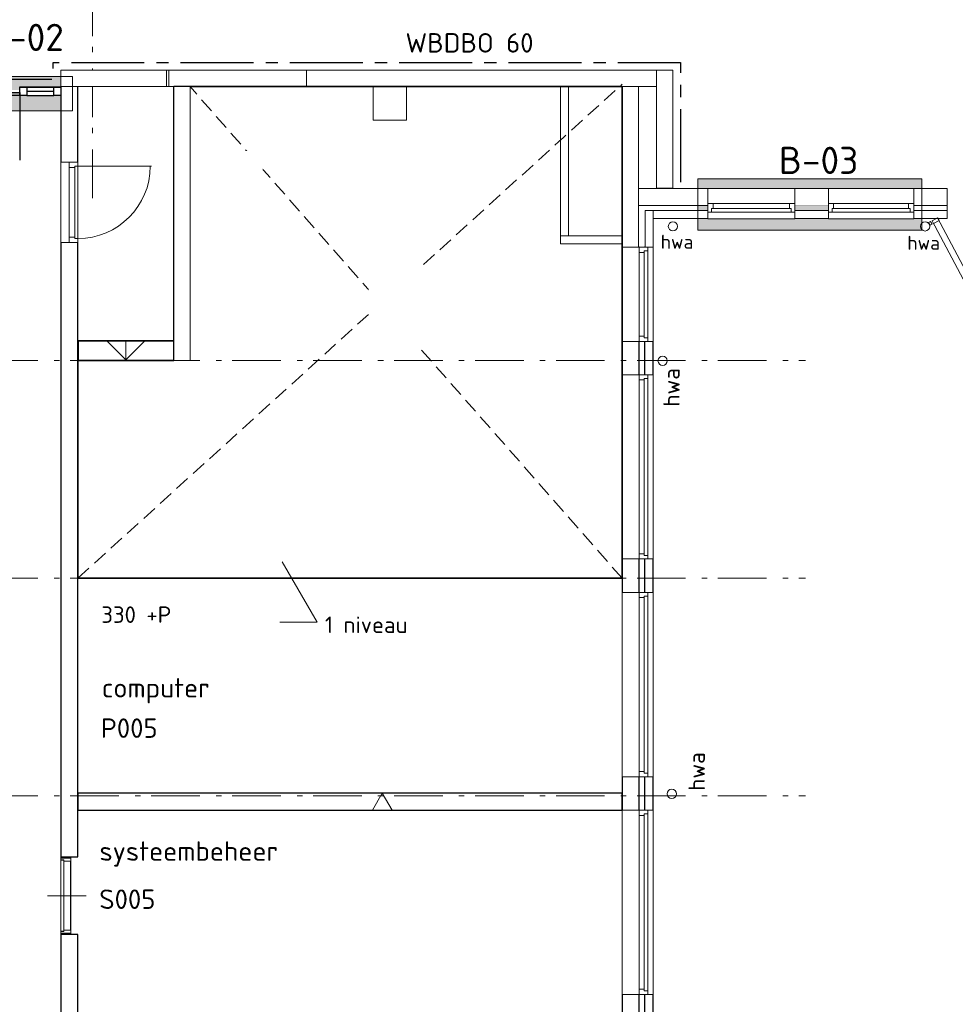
# Model space of a CAD drawing. Header units: millimetres. Extents: x -28579 to 211491, y -26192 to 102706.
# Tile 8 of 48: x -294 to 11744, y 2791 to 15454. Entities that reach past the tile are written whole.
import ezdxf

# ---------------------------------------------------------------- set-up
doc = ezdxf.new("R2010")
doc.units = ezdxf.units.MM
doc.header["$LTSCALE"] = 100
for name, pattern in [('B0202', [28.125, 18.75, -3.125, 3.125, -3.125]), ('HIDDEN', [9.525, 6.35, -3.175]), ('STYLE_06', [1.041641, 0.625, -0.208282, 0.069427, -0.138931])]:
    doc.linetypes.add(name, pattern=pattern)
for name, color, linetype in [('AA22FJ9-_GIPS', 251, 'Continuous'), ('AL22FF1-_KALKZANDST', 2, 'Continuous'), ('AT1A_TEKST', 2, 'Continuous'), ('br.compartimentering', 4, 'B0202'), ('buitenkant kozijn', 2, 'Continuous'), ('draairichting', 1, 'Continuous')]:
    doc.layers.add(name, color=color, linetype=linetype)
doc.layers.add('hulplijnen', color=6, linetype='Continuous', plot=False)
doc.layers.add('None', color=7, linetype='Continuous', lineweight=5)
doc.styles.add('03_100', font='isocpeur.ttf')
doc.styles.add('Tekton Plus Regular', font='isocpeur.ttf')

# ---------------------------------------------------------------- blocks, each defined once
blk = doc.blocks.new('Group-37')
at = {"color": 8, "linetype": 'Continuous', "lineweight": 5}
blk.add_wipeout([(-46547, -6259), (-46505, -6241), (-46462, -6258), (-46444, -6300), (-46461, -6343), (-46503, -6361), (-46546, -6344), (-46564, -6302)], dxfattribs=at).dxf.layer = 'None'
at = {"layer": 'None', "color": 8, "linetype": 'Continuous', "lineweight": 5}
blk.add_circle((-46504, -6301), 60.1, dxfattribs=at)
at = {"layer": 'None', "color": 8, "insert": (-46497, -6891), "char_height": 211.8, "attachment_point": 1, "rotation": 90, "line_spacing_factor": 0.979335, "style": 'Tekton Plus Regular'}
blk.add_mtext('hwa', dxfattribs=at)
blk = doc.blocks.new('Group-38')
at = {"layer": 'None', "color": 8, "insert": (-46172, -11831), "char_height": 211.8, "attachment_point": 1, "rotation": 90, "line_spacing_factor": 0.979335, "style": 'Tekton Plus Regular'}
blk.add_mtext('hwa', dxfattribs=at)
at = {"color": 8, "linetype": 'Continuous', "lineweight": 5}
blk.add_wipeout([(-46429, -11828), (-46387, -11811), (-46345, -11828), (-46328, -11870), (-46345, -11912), (-46387, -11929), (-46429, -11912), (-46446, -11870)], dxfattribs=at).dxf.layer = 'None'
at = {"layer": 'None', "color": 8, "linetype": 'Continuous', "lineweight": 5}
blk.add_circle((-46387, -11870), 59.4, dxfattribs=at)
blk = doc.blocks.new('Group-64')
at = {"color": 8, "linetype": 'Continuous', "lineweight": 5}
blk.add_wipeout([(-46807, -12080), (-46693, -12080), (-46693, -14450), (-46807, -14450)], dxfattribs=at).dxf.layer = 'None'
at = {"layer": 'None', "color": 8, "linetype": 'Continuous', "lineweight": 5}
blk.add_lwpolyline([(-46807, -12080), (-46693, -12080), (-46693, -14450), (-46807, -14450)], close=True, dxfattribs=at)
at = {"color": 8, "linetype": 'Continuous', "lineweight": 5}
blk.add_wipeout([(-47027, -12080), (-46627, -12080), (-46627, -14450), (-47027, -14450)], dxfattribs=at).dxf.layer = 'None'
at = {"layer": 'None', "color": 8, "linetype": 'Continuous', "lineweight": 5}
blk.add_lwpolyline([(-47027, -12080), (-46627, -12080), (-46627, -14450), (-47027, -14450)], close=True, dxfattribs=at)
at = {"color": 8, "linetype": 'Continuous', "lineweight": 5}
blk.add_wipeout([(-46807, -12080), (-46693, -12080), (-46693, -14450), (-46807, -14450)], dxfattribs=at).dxf.layer = 'None'
at = {"layer": 'None', "color": 8, "linetype": 'Continuous', "lineweight": 5}
blk.add_lwpolyline([(-46807, -12080), (-46693, -12080), (-46693, -14450), (-46807, -14450)], close=True, dxfattribs=at)
at = {"color": 8, "linetype": 'Continuous', "lineweight": 5}
for points in [[(-46693, -12080), (-46807, -12080), (-46807, -12147), (-46743, -12147), (-46743, -12127), (-46693, -12127)], [(-46693, -14450), (-46807, -14450), (-46807, -14383), (-46743, -14383), (-46743, -14403), (-46693, -14403)]]:
    blk.add_wipeout(points, dxfattribs=at).dxf.layer = 'None'
at = {"layer": 'None', "color": 8, "linetype": 'Continuous', "lineweight": 5}
blk.add_line((-46743, -12147), (-46743, -14403), dxfattribs=at)
for points in [[(-46693, -12080), (-46807, -12080), (-46807, -12147), (-46743, -12147), (-46743, -12127), (-46693, -12127)], [(-46693, -14450), (-46807, -14450), (-46807, -14383), (-46743, -14383), (-46743, -14403), (-46693, -14403)]]:
    blk.add_lwpolyline(points, close=True, dxfattribs=at)
blk = doc.blocks.new('Group-65')
at = {"color": 8, "linetype": 'Continuous', "lineweight": 5}
blk.add_wipeout([(-46807, -9280), (-46693, -9280), (-46693, -11650), (-46807, -11650)], dxfattribs=at).dxf.layer = 'None'
at = {"layer": 'None', "color": 8, "linetype": 'Continuous', "lineweight": 5}
blk.add_lwpolyline([(-46807, -9280), (-46693, -9280), (-46693, -11650), (-46807, -11650)], close=True, dxfattribs=at)
at = {"color": 8, "linetype": 'Continuous', "lineweight": 5}
blk.add_wipeout([(-47027, -9280), (-46627, -9280), (-46627, -11650), (-47027, -11650)], dxfattribs=at).dxf.layer = 'None'
at = {"layer": 'None', "color": 8, "linetype": 'Continuous', "lineweight": 5}
blk.add_lwpolyline([(-47027, -9280), (-46627, -9280), (-46627, -11650), (-47027, -11650)], close=True, dxfattribs=at)
at = {"color": 8, "linetype": 'Continuous', "lineweight": 5}
blk.add_wipeout([(-46807, -9280), (-46693, -9280), (-46693, -11650), (-46807, -11650)], dxfattribs=at).dxf.layer = 'None'
at = {"layer": 'None', "color": 8, "linetype": 'Continuous', "lineweight": 5}
blk.add_lwpolyline([(-46807, -9280), (-46693, -9280), (-46693, -11650), (-46807, -11650)], close=True, dxfattribs=at)
at = {"color": 8, "linetype": 'Continuous', "lineweight": 5}
for points in [[(-46693, -9280), (-46807, -9280), (-46807, -9347), (-46743, -9347), (-46743, -9327), (-46693, -9327)], [(-46693, -11650), (-46807, -11650), (-46807, -11583), (-46743, -11583), (-46743, -11603), (-46693, -11603)]]:
    blk.add_wipeout(points, dxfattribs=at).dxf.layer = 'None'
at = {"layer": 'None', "color": 8, "linetype": 'Continuous', "lineweight": 5}
blk.add_line((-46743, -9347), (-46743, -11603), dxfattribs=at)
for points in [[(-46693, -9280), (-46807, -9280), (-46807, -9347), (-46743, -9347), (-46743, -9327), (-46693, -9327)], [(-46693, -11650), (-46807, -11650), (-46807, -11583), (-46743, -11583), (-46743, -11603), (-46693, -11603)]]:
    blk.add_lwpolyline(points, close=True, dxfattribs=at)
blk = doc.blocks.new('Group-66')
at = {"color": 8, "linetype": 'Continuous', "lineweight": 5}
blk.add_wipeout([(-46807, -6480), (-46693, -6480), (-46693, -8850), (-46807, -8850)], dxfattribs=at).dxf.layer = 'None'
at = {"layer": 'None', "color": 8, "linetype": 'Continuous', "lineweight": 5}
blk.add_lwpolyline([(-46807, -6480), (-46693, -6480), (-46693, -8850), (-46807, -8850)], close=True, dxfattribs=at)
at = {"color": 8, "linetype": 'Continuous', "lineweight": 5}
blk.add_wipeout([(-47027, -6480), (-46627, -6480), (-46627, -8850), (-47027, -8850)], dxfattribs=at).dxf.layer = 'None'
at = {"layer": 'None', "color": 8, "linetype": 'Continuous', "lineweight": 5}
blk.add_lwpolyline([(-47027, -6480), (-46627, -6480), (-46627, -8850), (-47027, -8850)], close=True, dxfattribs=at)
at = {"color": 8, "linetype": 'Continuous', "lineweight": 5}
blk.add_wipeout([(-46807, -6480), (-46693, -6480), (-46693, -8850), (-46807, -8850)], dxfattribs=at).dxf.layer = 'None'
at = {"layer": 'None', "color": 8, "linetype": 'Continuous', "lineweight": 5}
blk.add_lwpolyline([(-46807, -6480), (-46693, -6480), (-46693, -8850), (-46807, -8850)], close=True, dxfattribs=at)
at = {"color": 8, "linetype": 'Continuous', "lineweight": 5}
for points in [[(-46693, -6480), (-46807, -6480), (-46807, -6547), (-46743, -6547), (-46743, -6527), (-46693, -6527)], [(-46693, -8850), (-46807, -8850), (-46807, -8783), (-46743, -8783), (-46743, -8803), (-46693, -8803)]]:
    blk.add_wipeout(points, dxfattribs=at).dxf.layer = 'None'
at = {"layer": 'None', "color": 8, "linetype": 'Continuous', "lineweight": 5}
blk.add_line((-46743, -6547), (-46743, -8803), dxfattribs=at)
for points in [[(-46693, -6480), (-46807, -6480), (-46807, -6547), (-46743, -6547), (-46743, -6527), (-46693, -6527)], [(-46693, -8850), (-46807, -8850), (-46807, -8783), (-46743, -8783), (-46743, -8803), (-46693, -8803)]]:
    blk.add_lwpolyline(points, close=True, dxfattribs=at)
blk = doc.blocks.new('Group-67')
at = {"color": 8, "linetype": 'Continuous', "lineweight": 5}
blk.add_wipeout([(-47027, -4840), (-46627, -4840), (-46627, -6050), (-47027, -6050)], dxfattribs=at).dxf.layer = 'None'
at = {"layer": 'None', "color": 8, "linetype": 'Continuous', "lineweight": 5}
blk.add_lwpolyline([(-47027, -4840), (-46627, -4840), (-46627, -6050), (-47027, -6050)], close=True, dxfattribs=at)
at = {"color": 8, "linetype": 'Continuous', "lineweight": 5}
blk.add_wipeout([(-47027, -4840), (-46627, -4840), (-46627, -6053), (-47027, -6053)], dxfattribs=at).dxf.layer = 'None'
at = {"layer": 'None', "color": 8, "linetype": 'Continuous', "lineweight": 5}
blk.add_lwpolyline([(-47027, -4840), (-46627, -4840), (-46627, -6053), (-47027, -6053)], close=True, dxfattribs=at)
at = {"color": 8, "linetype": 'Continuous', "lineweight": 5}
blk.add_wipeout([(-46807, -4840), (-46693, -4840), (-46693, -6053), (-46807, -6053)], dxfattribs=at).dxf.layer = 'None'
at = {"layer": 'None', "color": 8, "linetype": 'Continuous', "lineweight": 5}
blk.add_lwpolyline([(-46807, -4840), (-46693, -4840), (-46693, -6053), (-46807, -6053)], close=True, dxfattribs=at)
at = {"color": 8, "linetype": 'Continuous', "lineweight": 5}
for points in [[(-46693, -4840), (-46807, -4840), (-46807, -4907), (-46743, -4907), (-46743, -4887), (-46693, -4887)], [(-46693, -6053), (-46807, -6053), (-46807, -5986), (-46743, -5986), (-46743, -6006), (-46693, -6006)]]:
    blk.add_wipeout(points, dxfattribs=at).dxf.layer = 'None'
at = {"layer": 'None', "color": 8, "linetype": 'Continuous', "lineweight": 5}
blk.add_line((-46743, -4907), (-46743, -6006), dxfattribs=at)
for points in [[(-46693, -4840), (-46807, -4840), (-46807, -4907), (-46743, -4907), (-46743, -4887), (-46693, -4887)], [(-46693, -6053), (-46807, -6053), (-46807, -5986), (-46743, -5986), (-46743, -6006), (-46693, -6006)]]:
    blk.add_lwpolyline(points, close=True, dxfattribs=at)
blk = doc.blocks.new('Group-69')
at = {"color": 8, "linetype": 'Continuous', "lineweight": 5}
blk.add_wipeout([(-54117, -12699), (-54117, -13661), (-54247, -13661), (-54247, -12699)], dxfattribs=at).dxf.layer = 'None'
at = {"layer": 'None', "color": 8, "linetype": 'Continuous', "lineweight": 5}
blk.add_lwpolyline([(-54117, -12699), (-54117, -13661), (-54247, -13661), (-54247, -12699)], close=True, dxfattribs=at)
at = {"color": 8, "linetype": 'Continuous', "lineweight": 5}
blk.add_wipeout([(-54208, -12725), (-54208, -13636), (-54247, -13636), (-54247, -12725)], dxfattribs=at).dxf.layer = 'None'
at = {"layer": 'None', "color": 8, "linetype": 'Continuous', "lineweight": 5}
blk.add_lwpolyline([(-54208, -12725), (-54208, -13636), (-54247, -13636), (-54247, -12725)], close=True, dxfattribs=at)
at = {"color": 8, "linetype": 'Continuous', "lineweight": 5}
blk.add_wipeout([(-54122, -12736), (-54122, -13625), (-54208, -13625), (-54208, -12736)], dxfattribs=at).dxf.layer = 'None'
at = {"layer": 'None', "color": 8, "linetype": 'Continuous', "lineweight": 5}
for p, q in [((-54132, -12699), (-54232, -12699)), ((-54420, -13183), (-53920, -13183)), ((-54132, -13661), (-54232, -13661))]:
    blk.add_line(p, q, dxfattribs=at)
for points in [[(-54232, -12680), (-54247, -12680), (-54247, -12719), (-54208, -12719), (-54208, -12736), (-54117, -12736), (-54117, -12680), (-54132, -12680)], [(-54232, -13680), (-54247, -13680), (-54247, -13641), (-54208, -13641), (-54208, -13625), (-54117, -13625), (-54117, -13680), (-54132, -13680)]]:
    blk.add_lwpolyline(points, dxfattribs=at)
blk.add_lwpolyline([(-54122, -12736), (-54122, -13625), (-54208, -13625), (-54208, -12736)], close=True, dxfattribs=at)
blk = doc.blocks.new('Group-92')
at = {"color": 8, "linetype": 'Continuous', "lineweight": 5}
blk.add_wipeout([(-46547, -6259), (-46505, -6241), (-46462, -6258), (-46444, -6300), (-46461, -6343), (-46503, -6361), (-46546, -6344), (-46564, -6302)], dxfattribs=at).dxf.layer = 'None'
at = {"layer": 'None', "color": 8, "linetype": 'Continuous', "lineweight": 5}
blk.add_circle((-46504, -6301), 60.1, dxfattribs=at)
at = {"layer": 'None', "color": 8, "insert": (-46497, -6891), "char_height": 211.8, "attachment_point": 1, "rotation": 90, "line_spacing_factor": 0.979335, "style": 'Tekton Plus Regular'}
blk.add_mtext('hwa', dxfattribs=at)
blk = doc.blocks.new('Group-93')
at = {"layer": 'None', "color": 8, "insert": (-46172, -11831), "char_height": 211.8, "attachment_point": 1, "rotation": 90, "line_spacing_factor": 0.979335, "style": 'Tekton Plus Regular'}
blk.add_mtext('hwa', dxfattribs=at)
at = {"color": 8, "linetype": 'Continuous', "lineweight": 5}
blk.add_wipeout([(-46429, -11828), (-46387, -11811), (-46345, -11828), (-46328, -11870), (-46345, -11912), (-46387, -11929), (-46429, -11912), (-46446, -11870)], dxfattribs=at).dxf.layer = 'None'
at = {"layer": 'None', "color": 8, "linetype": 'Continuous', "lineweight": 5}
blk.add_circle((-46387, -11870), 59.4, dxfattribs=at)
blk = doc.blocks.new('Group-351')
at = {"color": 8, "linetype": 'Continuous', "lineweight": 5}
blk.add_wipeout([(-36112, -17352), (-42966, -4461), (-43038, -4499), (-36184, -17390)], dxfattribs=at).dxf.layer = 'None'
at = {"layer": 'None', "color": 8, "linetype": 'Continuous', "lineweight": 5}
blk.add_lwpolyline([(-36112, -17352), (-42966, -4461), (-43038, -4499), (-36184, -17390)], close=True, dxfattribs=at)
at = {"color": 140, "linetype": 'Continuous', "lineweight": 15}
blk.add_wipeout([(-43038, -4499), (-42966, -4461), (-42948, -4497), (-43019, -4535)], dxfattribs=at).dxf.layer = 'None'
at = {"layer": 'None', "color": 140, "linetype": 'Continuous', "lineweight": 15}
blk.add_lwpolyline([(-43038, -4499), (-42966, -4461), (-42948, -4497), (-43019, -4535)], close=True, dxfattribs=at)
at = {"color": 140, "linetype": 'Continuous', "lineweight": 15}
blk.add_wipeout([(-43082, -4523), (-43056, -4509), (-43037, -4544), (-43063, -4558)], dxfattribs=at).dxf.layer = 'None'
at = {"layer": 'None', "color": 140, "linetype": 'Continuous', "lineweight": 15}
blk.add_lwpolyline([(-43082, -4523), (-43056, -4509), (-43037, -4544), (-43063, -4558)], close=True, dxfattribs=at)

msp = doc.modelspace()

# ---------------------------------------------------------------- hatches: boundary and pattern name
at = {"layer": 'AA22FJ9-_GIPS', "linetype": 'Continuous', "lineweight": 0, "ltscale": 0.5}
for points in [[(-2612.49769, 14280.7835), (385.52791, 14280.7835), (385.52791, 14725.32973), (-2612.49769, 14725.32973)], [(8431.19094, 12746.45355), (11311.66179, 12746.45355), (11311.66179, 13407.84279), (8431.19094, 13407.84279)]]:
    msp.add_hatch(color=256, dxfattribs=at).paths.add_polyline_path(points)

# ---------------------------------------------------------------- linework, layer by layer
at = {"layer": 'None', "color": 8, "linetype": 'STYLE_06', "lineweight": 5, "ltscale": 10}
msp.add_line((645, 13160), (645, 38508), dxfattribs=at)

# ---------------------------------------------------------------- block references
at = {"layer": 'None', "color": 7}
for name in ['Group-37', 'Group-38']:
    msp.add_blockref(name, (54483, 17368), dxfattribs=at)

# ---------------------------------------------------------------- texts
at = {"layer": 'AT1A_TEKST', "style": '03_100'}
msp.add_text('WBDBO 60', height=249.999995, dxfattribs=at).set_placement((4669.90205, 15030.82894))
at = {"layer": 'None', "color": 92, "char_height": 350, "attachment_point": 1, "line_spacing_factor": 0.976858, "style": 'Tekton Plus Regular'}
for s, insert in [('B-02', (-741.57093, 15401.21319)), ('B-03', (9473.16097, 13819.61095))]:
    msp.add_mtext(s, dxfattribs=dict(at, insert=insert))

# ---------------------------------------------------------------- next in the draw order: block references
at = {"layer": 'None', "color": 7}
msp.add_blockref('Group-93', (54483, 17368), dxfattribs=at)

# ---------------------------------------------------------------- next in the draw order: wipeouts: each hides what was drawn before it
at = {"color": 8, "linetype": 'Continuous', "lineweight": 5}
for points in [[(7666, 13064), (11641, 13064), (11641, 13283), (7666, 13283)], [(7800, 12898), (7979, 12898), (11640, 12898), (11640, 12998), (7979, 12998), (7800, 12998)]]:
    msp.add_wipeout(points, dxfattribs=at).dxf.layer = 'None'

# ---------------------------------------------------------------- next in the draw order: linework, layer by layer
at = {"layer": 'None', "color": 8, "linetype": 'Continuous', "lineweight": 5}
for points in [[(9681, 13064), (10111, 13064)], [(9681, 12898), (10111, 12898)]]:
    msp.add_lwpolyline(points, dxfattribs=at)

# ---------------------------------------------------------------- next in the draw order: wipeouts: each hides what was drawn before it
at = {"color": 8, "linetype": 'Continuous', "lineweight": 5}
for points in [[(11210, 13288), (11640, 13288), (11640, 12898), (11210, 12898)], [(7756, 12998), (7856, 12998), (7856, 12528), (7756, 12528)]]:
    msp.add_wipeout(points, dxfattribs=at).dxf.layer = 'None'

# ---------------------------------------------------------------- next in the draw order: linework, layer by layer
at = {"layer": 'None', "color": 8, "linetype": 'Continuous', "lineweight": 5}
msp.add_lwpolyline([(7756, 12998), (7856, 12998), (7856, 12528), (7756, 12528)], close=True, dxfattribs=at)

# ---------------------------------------------------------------- next in the draw order: wipeouts: each hides what was drawn before it
at = {"color": 8, "linetype": 'Continuous', "lineweight": 5}
msp.add_wipeout([(7666, 13064), (11640, 13064), (11640, 13288), (7666, 13288)], dxfattribs=at).dxf.layer = 'None'

# ---------------------------------------------------------------- next in the draw order: wipeouts: each hides what was drawn before it
for points in [[(7800, 12898), (7979, 12898), (11640, 12898), (11640, 12998), (7979, 12998), (7800, 12998)], [(7856, 12528), (7746, 12528), (7746, -14912), (7746, -14982), (236, -14982), (236, -15092), (7746, -15092), (7856, -15092), (7856, -14982), (7856, -14912)]]:
    msp.add_wipeout(points, dxfattribs=at).dxf.layer = 'None'

# ---------------------------------------------------------------- next in the draw order: linework, layer by layer
at = {"layer": 'AL22FF1-_KALKZANDST'}
msp.add_lwpolyline([(7856, 12528), (7746, 12528), (7746, -14912), (7746, -14982), (236, -14982), (236, -15092), (7746, -15092), (7856, -15092), (7856, -14982), (7856, -14912)], close=True, dxfattribs=at)

# ---------------------------------------------------------------- next in the draw order: wipeouts: each hides what was drawn before it
at = {"color": 8, "linetype": 'Continuous', "lineweight": 5}
for points in [[(11210, 13288), (11640, 13288), (11640, 12898), (11210, 12898)], [(8153, 12838), (8170.39697, 12796), (8153, 12754), (8111, 12736.60303), (8069, 12754), (8051.60303, 12796), (8069, 12838), (8111, 12855.39697)]]:
    msp.add_wipeout(points, dxfattribs=at).dxf.layer = 'None'

# ---------------------------------------------------------------- next in the draw order: linework, layer by layer
at = {"layer": 'None', "color": 8, "linetype": 'Continuous', "lineweight": 5}
msp.add_circle((8111, 12796), 59.39697, dxfattribs=at)

# ---------------------------------------------------------------- next in the draw order: block references
at = {"layer": 'None', "color": 8, "linetype": 'HIDDEN', "lineweight": 5, "ltscale": 0.3}
msp.add_blockref('Group-351', (54483, 17368), dxfattribs=at)

# ---------------------------------------------------------------- next in the draw order: texts
at = {"layer": 'None', "color": 1, "insert": (7953.29491, 12687.74875), "char_height": 180, "attachment_point": 1, "line_spacing_factor": 0.979335, "style": 'Tekton Plus Regular'}
msp.add_mtext('hwa', dxfattribs=at)

# ---------------------------------------------------------------- next in the draw order: wipeouts: each hides what was drawn before it
at = {"color": 8, "linetype": 'Continuous', "lineweight": 5}
msp.add_wipeout([(7676, 12528), (7456, 12528), (7456, -14692), (456, -14692), (456, -11092), (236, -11092), (236, -14692), (236, -14912), (7456, -14912), (7676, -14912)], dxfattribs=at).dxf.layer = 'None'

# ---------------------------------------------------------------- next in the draw order: linework, layer by layer
at = {"layer": 'AL22FF1-_KALKZANDST'}
for points in [[(7676, 12528), (7456, 12528), (7456, -14692), (456, -14692), (456, -11092), (236, -11092), (236, -14692), (236, -14912), (7456, -14912), (7676, -14912)], [(7456, 5288), (7456, 5508), (456, 5508), (456, 5288)]]:
    msp.add_lwpolyline(points, close=True, dxfattribs=at)
at = {"layer": 'None', "color": 8, "linetype": 'Continuous', "lineweight": 5}
for p, q in [((11640, 12898), (11641, 13283)), ((3532, 7706), (3084, 8481)), ((3532, 7706), (3052, 7706)), ((4244.07692, 5288), (4371, 5508)), ((4371, 5508), (4497.92308, 5288))]:
    msp.add_line(p, q, dxfattribs=at)

# ---------------------------------------------------------------- next in the draw order: texts
at = {"layer": 'None', "color": 1, "insert": (730, 4267.76641), "char_height": 250, "attachment_point": 1, "line_spacing_factor": 0.976858, "style": 'Tekton Plus Regular'}
msp.add_mtext('S005', dxfattribs=at)

# ---------------------------------------------------------------- next in the draw order: wipeouts: each hides what was drawn before it
at = {"color": 140, "linetype": 'Continuous', "lineweight": 15}
msp.add_wipeout([(11398, 12839), (11416.10408, 12796.70711), (11399, 12754), (11356.70711, 12735.89592), (11314, 12753), (11295.89592, 12795.29289), (11313, 12838), (11355.29289, 12856.10408)], dxfattribs=at).dxf.layer = 'None'

# ---------------------------------------------------------------- next in the draw order: linework, layer by layer
at = {"layer": 'hulplijnen', "linetype": 'Continuous', "lineweight": 0, "ltscale": 0.5}
msp.add_lwpolyline([(8431.19094, 12746.45355), (11311.66179, 12746.45355), (11311.66179, 13407.84279), (8431.19094, 13407.84279)], close=True, dxfattribs=at)
at = {"layer": 'None', "color": 140, "linetype": 'Continuous', "lineweight": 15}
msp.add_circle((11356, 12796), 60.10824, dxfattribs=at)

# ---------------------------------------------------------------- next in the draw order: block references
at = {"layer": 'None', "color": 7}
for name in ['Group-67', 'Group-66', 'Group-65', 'Group-64', 'Group-69']:
    msp.add_blockref(name, (54483, 17368), dxfattribs=at)

# ---------------------------------------------------------------- next in the draw order: texts
at = {"layer": 'None', "color": 1, "insert": (11126.12394, 12674.20284), "char_height": 180, "attachment_point": 1, "line_spacing_factor": 0.979335, "style": 'Tekton Plus Regular'}
msp.add_mtext('hwa', dxfattribs=at)

# ---------------------------------------------------------------- next in the draw order: wipeouts: each hides what was drawn before it
at = {"color": 8, "linetype": 'Continuous', "lineweight": 5}
msp.add_wipeout([(757, 7616.48), (1758.65996, 7616.48), (1758.65996, 7961), (757, 7961)], dxfattribs=at).dxf.layer = 'None'
at = {"color": 43, "linetype": 'Continuous', "lineweight": 9}
msp.add_wipeout([(3633, 7486.56), (4602.90002, 7486.56), (4602.90002, 7830), (3633, 7830)], dxfattribs=at).dxf.layer = 'None'
at = {"color": 1, "linetype": 'Continuous', "lineweight": 35}
for points in [[(763, 6534.48), (2669.84003, 6534.48), (2669.84003, 7068), (763, 7068)], [(732, 4434.48), (3745.39999, 4434.48), (3745.39999, 4968), (732, 4968)]]:
    msp.add_wipeout(points, dxfattribs=at).dxf.layer = 'None'

# ---------------------------------------------------------------- next in the draw order: block references
at = {"layer": 'None', "color": 7}
msp.add_blockref('Group-92', (54483, 17368), dxfattribs=at)

# ---------------------------------------------------------------- next in the draw order: texts
at = {"layer": 'None', "color": 8, "insert": (757, 7908.68898), "char_height": 212.458984, "attachment_point": 1, "line_spacing_factor": 0.976858, "style": 'Tekton Plus Regular'}
msp.add_mtext('330 +P', dxfattribs=at)
at = {"layer": 'None', "color": 43, "insert": (3633, 7777.85297), "char_height": 211.792969, "attachment_point": 1, "line_spacing_factor": 0.976858, "style": 'Tekton Plus Regular'}
msp.add_mtext('1 niveau', dxfattribs=at)
at = {"layer": 'None', "color": 1, "char_height": 250, "attachment_point": 1, "line_spacing_factor": 0.976858, "style": 'Tekton Plus Regular'}
for s, insert in [('computer', (763, 6986.99172)), ('P005', (750, 6467.76641)), ('systeembeheer', (732, 4886.99172))]:
    msp.add_mtext(s, dxfattribs=dict(at, insert=insert))

# ---------------------------------------------------------------- next in the draw order: wipeouts: each hides what was drawn before it
at = {"color": 8, "linetype": 'Continuous', "lineweight": 5}
for points in [[(456, 14623), (236, 14623), (236, 4688), (456, 4688)], [(7456, 14593), (7666, 14593), (7666, 12528), (7456, 12528)], [(8559, 13283), (9681, 13283), (9681, 12893), (8559, 12893)], [(10111, 13283), (11211, 13283), (11211, 12893), (10111, 12893)], [(7756, 12998), (7856, 12998), (7856, 12528), (7756, 12528)], [(236, 3688), (236, 548), (456, 548), (456, 698), (456, 1148), (456, 1368), (456, 2528), (456, 3688)]]:
    msp.add_wipeout(points, dxfattribs=at).dxf.layer = 'None'

# ---------------------------------------------------------------- next in the draw order: linework, layer by layer
at = {"layer": 'AL22FF1-_KALKZANDST'}
for points in [[(456, 14623), (236, 14623), (236, 4688), (456, 4688)], [(236, 3688), (236, 548), (456, 548), (456, 698), (456, 1148), (456, 1368), (456, 2528), (456, 3688)]]:
    msp.add_lwpolyline(points, close=True, dxfattribs=at)
at = {"layer": 'None', "color": 8, "linetype": 'Continuous', "lineweight": 5}
for p, q in [((8559, 13283), (9681, 13283)), ((10111, 13283), (11211, 13283)), ((9681, 12893), (8559, 12893)), ((11211, 12893), (10111, 12893)), ((456, 8272), (7456, 8272))]:
    msp.add_line(p, q, dxfattribs=at)
at = {"layer": 'None', "color": 8, "linetype": 'STYLE_06', "lineweight": 5, "ltscale": 10}
for p, q in [((-12142, 8272), (9818, 8272)), ((-12142, 5472), (9818, 5472))]:
    msp.add_line(p, q, dxfattribs=at)
at = {"layer": 'None', "color": 8, "linetype": 'Continuous', "lineweight": 5}
for points in [[(7456, 14593), (7666, 14593), (7666, 12528), (7456, 12528)], [(7756, 12998), (7856, 12998), (7856, 12528), (7756, 12528)]]:
    msp.add_lwpolyline(points, close=True, dxfattribs=at)
for points in [[(10111, 13283), (9681, 13283)], [(9681, 12898), (10111, 12898)]]:
    msp.add_lwpolyline(points, dxfattribs=at)

# ---------------------------------------------------------------- next in the draw order: wipeouts: each hides what was drawn before it
at = {"color": 8, "linetype": 'Continuous', "lineweight": 5}
for points in [[(8559, 13088), (9681, 13088), (9681, 12977), (8559, 12977)], [(10111, 13088), (11211, 13088), (11211, 12977), (10111, 12977)]]:
    msp.add_wipeout(points, dxfattribs=at).dxf.layer = 'None'

# ---------------------------------------------------------------- next in the draw order: linework, layer by layer
at = {"layer": 'None', "color": 8, "linetype": 'Continuous', "lineweight": 5}
for points in [[(8559, 13088), (9681, 13088), (9681, 12977), (8559, 12977)], [(10111, 13088), (11211, 13088), (11211, 12977), (10111, 12977)]]:
    msp.add_lwpolyline(points, close=True, dxfattribs=at)

# ---------------------------------------------------------------- next in the draw order: wipeouts: each hides what was drawn before it
at = {"color": 8, "linetype": 'Continuous', "lineweight": 5}
msp.add_wipeout([(236, 14803), (236, 14593), (476, 14593), (1141, 14593), (6146, 14593), (8108, 14593), (8108, 14803), (6146, 14803), (476, 14803)], dxfattribs=at).dxf.layer = 'None'

# ---------------------------------------------------------------- next in the draw order: linework, layer by layer
at = {"layer": 'None', "color": 8, "linetype": 'Continuous', "lineweight": 5}
for p, q in [((1626, 14803), (1626, 14593)), ((3396, 14593), (3396, 14803))]:
    msp.add_line(p, q, dxfattribs=at)
msp.add_lwpolyline([(236, 14803), (236, 14593), (476, 14593), (1141, 14593), (6146, 14593), (8108, 14593), (8108, 14803), (6146, 14803), (476, 14803)], close=True, dxfattribs=at)
at = {"layer": 'None', "color": 140, "linetype": 'Continuous', "lineweight": 15}
msp.add_lwpolyline([(1596, 14803), (3396, 14803), (3396, 14593), (1596, 14593)], close=True, dxfattribs=at)

# ---------------------------------------------------------------- next in the draw order: wipeouts: each hides what was drawn before it
at = {"color": 8, "linetype": 'Continuous', "lineweight": 5}
for points in [[(8559, 12977), (8559, 13088), (8627, 13088), (8627, 13025), (8607, 13025), (8607, 12977)], [(9681, 12977), (9681, 13088), (9613, 13088), (9613, 13025), (9633, 13025), (9633, 12977)], [(10111, 12977), (10111, 13088), (10178, 13088), (10178, 13025), (10158, 13025), (10158, 12977)], [(11211, 12977), (11211, 13088), (11144, 13088), (11144, 13025), (11164, 13025), (11164, 12977)]]:
    msp.add_wipeout(points, dxfattribs=at).dxf.layer = 'None'

# ---------------------------------------------------------------- next in the draw order: linework, layer by layer
at = {"layer": 'None', "color": 8, "linetype": 'Continuous', "lineweight": 5}
for p, q in [((8559, 12893), (8559, 13283)), ((9681, 13283), (9681, 12893)), ((10111, 12893), (10111, 13283)), ((11211, 13283), (11211, 12893)), ((9613, 13025), (8627, 13025)), ((11144, 13025), (10178, 13025))]:
    msp.add_line(p, q, dxfattribs=at)
for points in [[(11211, 13064), (11641, 13064), (11641, 13283), (11211, 13283)], [(8559, 12998), (7979, 12998), (7856, 12998), (7856, 12898), (7979, 12898), (8559, 12898)], [(10111, 12998), (9681, 12998)], [(10111, 12998), (9681, 12998)], [(11211, 12898), (11640, 12898), (11640, 12998), (11211, 12998)], [(11211, 12898), (11640, 12898), (11640, 12998), (11211, 12998)]]:
    msp.add_lwpolyline(points, dxfattribs=at)
for points in [[(8559, 12977), (8559, 13088), (8627, 13088), (8627, 13025), (8607, 13025), (8607, 12977)], [(9681, 12977), (9681, 13088), (9613, 13088), (9613, 13025), (9633, 13025), (9633, 12977)], [(10111, 12977), (10111, 13088), (10178, 13088), (10178, 13025), (10158, 13025), (10158, 12977)], [(11211, 12977), (11211, 13088), (11144, 13088), (11144, 13025), (11164, 13025), (11164, 12977)]]:
    msp.add_lwpolyline(points, close=True, dxfattribs=at)

# ---------------------------------------------------------------- next in the draw order: wipeouts: each hides what was drawn before it
at = {"color": 8, "linetype": 'Continuous', "lineweight": 5}
for points in [[(7898, 14803), (8108, 14803), (8108, 13288), (7898, 13288)], [(4254, 14593), (4684, 14593), (4684, 14163), (4254, 14163)], [(6666, 14593), (6766, 14593), (6766, 12573), (6666, 12573)]]:
    msp.add_wipeout(points, dxfattribs=at).dxf.layer = 'None'
at = {"color": 140, "linetype": 'Continuous', "lineweight": 15}
msp.add_wipeout([(-294, 14587), (191, 14587), (191, 14473), (-294, 14473)], dxfattribs=at).dxf.layer = 'None'

# ---------------------------------------------------------------- next in the draw order: linework, layer by layer
at = {"layer": 'None', "color": 8, "linetype": 'Continuous', "lineweight": 5}
for points in [[(7898, 14803), (8108, 14803), (8108, 13288), (7898, 13288)], [(4254, 14593), (4684, 14593), (4684, 14163), (4254, 14163)], [(6666, 14593), (6766, 14593), (6766, 12573), (6666, 12573)]]:
    msp.add_lwpolyline(points, close=True, dxfattribs=at)
msp.add_lwpolyline([(8559, 13283), (7666, 13283), (7666, 13064), (8559, 13064)], dxfattribs=at)

# ---------------------------------------------------------------- next in the draw order: wipeouts: each hides what was drawn before it
at = {"color": 140, "linetype": 'Continuous', "lineweight": 15}
for points in [[(-204, 14587), (-294, 14587), (-294, 14473), (-204, 14473)], [(236, 14587), (146, 14587), (146, 14473), (236, 14473)]]:
    msp.add_wipeout(points, dxfattribs=at).dxf.layer = 'None'

# ---------------------------------------------------------------- next in the draw order: linework, layer by layer
at = {"layer": 'buitenkant kozijn'}
msp.add_line((-204, 14534.39382), (146, 14534.39382), dxfattribs=at)
msp.add_lwpolyline([(146, 14591.39382), (236, 14591.39382), (236, 14477.39382), (146, 14477.39382)], close=True, dxfattribs=at)
at = {"layer": 'draairichting'}
for p, q in [((-204, 14591.39382), (146, 14591.39382)), ((-204, 14477.39382), (146, 14477.39382))]:
    msp.add_line(p, q, dxfattribs=at)

# ---------------------------------------------------------------- next in the draw order: wipeouts: each hides what was drawn before it
at = {"color": 140, "linetype": 'Continuous', "lineweight": 15}
msp.add_wipeout([(-1954, 14550), (-294, 14550), (-294, 14510), (-1954, 14510)], dxfattribs=at).dxf.layer = 'None'
at = {"color": 8, "linetype": 'Continuous', "lineweight": 5}
msp.add_wipeout([(6666, 12673), (7456, 12673), (7456, 12573), (6666, 12573)], dxfattribs=at).dxf.layer = 'None'

# ---------------------------------------------------------------- next in the draw order: linework, layer by layer
at = {"layer": 'buitenkant kozijn'}
for points in [[(-294, 14591.39382), (-204, 14591.39382), (-204, 14477.39382), (-294, 14477.39382)], [(-1124, 14517.39382), (-294, 14517.39382), (-294, 14477.39382), (-1124, 14477.39382)]]:
    msp.add_lwpolyline(points, close=True, dxfattribs=at)
at = {"layer": 'draairichting'}
msp.add_line((-294, 14477.39382), (-294, 13647.39382), dxfattribs=at)
at = {"layer": 'hulplijnen', "linetype": 'Continuous', "lineweight": 0, "ltscale": 0.5}
msp.add_lwpolyline([(-2612.49769, 14280.7835), (385.52791, 14280.7835), (385.52791, 14725.32973), (-2612.49769, 14725.32973)], close=True, dxfattribs=at)
at = {"layer": 'None', "color": 8, "linetype": 'HIDDEN', "lineweight": 5, "ltscale": 0.3}
for p, q in [((456, 8272), (7456, 14623)), ((7456, 8272), (1899, 14593))]:
    msp.add_line(p, q, dxfattribs=at)
at = {"layer": 'None', "color": 1, "linetype": 'Continuous', "lineweight": 35}
msp.add_lwpolyline([(7456, 14593), (1689, 14593), (1689, 11072), (456, 11072), (456, 8272), (7456, 8272)], close=True, dxfattribs=at)
at = {"layer": 'None', "color": 8, "linetype": 'Continuous', "lineweight": 5}
msp.add_lwpolyline([(6666, 12673), (7456, 12673), (7456, 12573), (6666, 12573)], close=True, dxfattribs=at)

# ---------------------------------------------------------------- next in the draw order: wipeouts: each hides what was drawn before it
at = {"color": 43, "linetype": 'Continuous', "lineweight": 9}
for points in [[(2833.88, 11053), (2833.88, 13765.54007), (2147, 13765.54007), (2147, 11053)], [(4198, 11231.68), (7129.96009, 11231.68), (7129.96009, 12262), (4198, 12262)]]:
    msp.add_wipeout(points, dxfattribs=at).dxf.layer = 'None'
at = {"color": 255, "linetype": 'Continuous', "lineweight": 5}
msp.add_wipeout([(236, 12588), (456, 12588), (456, 13622), (236, 13622)], dxfattribs=at).dxf.layer = 'None'
at = {"color": 1, "linetype": 'Continuous', "lineweight": 35}
msp.add_wipeout([(457, 11322), (1689, 11322), (1689, 11072), (457, 11072)], dxfattribs=at).dxf.layer = 'None'

# ---------------------------------------------------------------- next in the draw order: linework, layer by layer
at = {"layer": 'None', "color": 8, "linetype": 'Continuous', "lineweight": 5}
for p, q in [((1073, 11078), (829, 11322)), ((1073, 11328), (1073, 11072)), ((1073, 11078), (1317, 11322))]:
    msp.add_line(p, q, dxfattribs=at)
at = {"layer": 'None', "color": 255, "linetype": 'Continuous', "lineweight": 5}
msp.add_lwpolyline([(236, 12588), (456, 12588), (456, 13622), (236, 13622)], close=True, dxfattribs=at)
at = {"layer": 'None', "color": 1, "linetype": 'Continuous', "lineweight": 35}
msp.add_lwpolyline([(457, 11322), (1689, 11322), (1689, 11072), (457, 11072)], close=True, dxfattribs=at)

# ---------------------------------------------------------------- next in the draw order: wipeouts: each hides what was drawn before it
at = {"color": 140, "linetype": 'Continuous', "lineweight": 15}
for points in [[(1689, 14593), (1899, 14593), (1899, 11072), (1689, 11072)], [(342, 13622), (342, 13555), (456, 13555), (456, 13622)], [(342, 12655), (456, 12655), (456, 12588), (342, 12588)]]:
    msp.add_wipeout(points, dxfattribs=at).dxf.layer = 'None'

# ---------------------------------------------------------------- next in the draw order: linework, layer by layer
at = {"layer": 'None', "color": 8, "linetype": 'Continuous', "lineweight": 5}
msp.add_line((342, 12655), (342, 13555), dxfattribs=at)
at = {"layer": 'None', "color": 8, "linetype": 'STYLE_06', "lineweight": 5, "ltscale": 10}
msp.add_line((-12142, 11072), (9818, 11072), dxfattribs=at)
at = {"layer": 'None', "color": 140, "linetype": 'Continuous', "lineweight": 15}
for points in [[(1689, 14593), (1899, 14593), (1899, 11072), (1689, 11072)], [(342, 13622), (342, 13555), (456, 13555), (456, 13622)], [(342, 12655), (456, 12655), (456, 12588), (342, 12588)]]:
    msp.add_lwpolyline(points, close=True, dxfattribs=at)

# ---------------------------------------------------------------- next in the draw order: wipeouts: each hides what was drawn before it
at = {"color": 140, "linetype": 'Continuous', "lineweight": 15}
msp.add_wipeout([(416, 13570), (456, 13570), (456, 12640), (416, 12640)], dxfattribs=at).dxf.layer = 'None'

# ---------------------------------------------------------------- next in the draw order: linework, layer by layer
at = {"layer": 'br.compartimentering', "color": 4, "linetype": 'B0202', "ltscale": 0.5, "flags": 128}
msp.add_lwpolyline([(-10204, 14608), (-10204, 14877), (-2384, 14877), (-2384, 14687), (136, 14687), (136, 14903), (8208, 14903), (8208, 13288)], dxfattribs=at)
at = {"layer": 'None', "color": 140, "linetype": 'Continuous', "lineweight": 15}
msp.add_line((456, 13570), (1401, 13570), dxfattribs=at)
msp.add_lwpolyline([(416, 13570), (456, 13570), (456, 12640), (416, 12640)], close=True, dxfattribs=at)
msp.add_arc((456, 13570), 930, 270, 0, dxfattribs=at)

doc.saveas('drawing.dxf')
